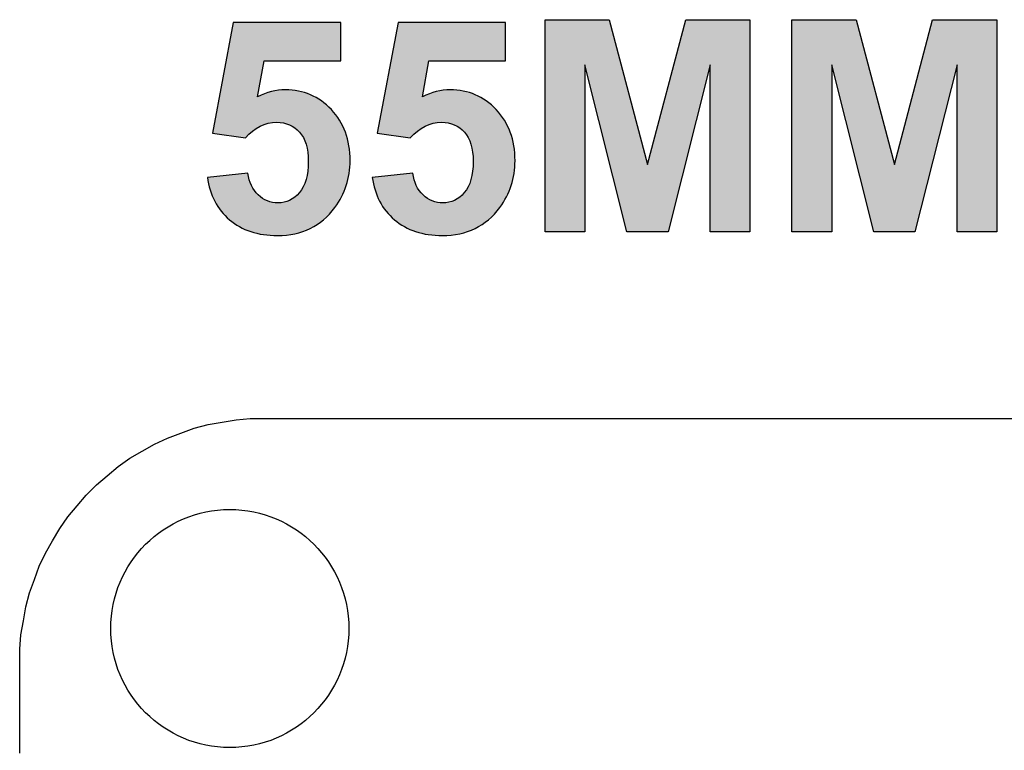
# Model space of a CAD drawing. Extents: x 0 to 55, y 215.9 to 251.6.
# Tile 3 of 9: x 0 to 14.1, y 241.2 to 251.6. Entities that reach past the tile are written whole.
import ezdxf

# ---------------------------------------------------------------- set-up
doc = ezdxf.new("R2010")
doc.units = 0
doc.layers.add('MERGE', color=7, linetype='CONTINUOUS')

# ---------------------------------------------------------------- blocks, each defined once
blk = doc.blocks.new('BLOCK_90')
at = {"layer": 'MERGE', "color": 7}
blk.add_lwpolyline([(0, 241.122), (0, 242.4)], dxfattribs=at)
blk = doc.blocks.new('BLOCK_91')
at = {"layer": 'MERGE', "color": 7}
blk.add_lwpolyline([(0, 242.4), (0, 242.607)], dxfattribs=at)
blk = doc.blocks.new('BLOCK_92')
at = {"layer": 'MERGE', "color": 7}
blk.add_lwpolyline([(0, 242.607), (0.018, 242.811)], dxfattribs=at)
blk = doc.blocks.new('BLOCK_93')
at = {"layer": 'MERGE', "color": 7}
blk.add_lwpolyline([(0.018, 242.811), (0.053, 243.008)], dxfattribs=at)
blk = doc.blocks.new('BLOCK_94')
at = {"layer": 'MERGE', "color": 7}
blk.add_lwpolyline([(0.053, 243.008), (0.088, 243.211)], dxfattribs=at)
blk = doc.blocks.new('BLOCK_95')
at = {"layer": 'MERGE', "color": 7}
blk.add_lwpolyline([(0.088, 243.211), (0.141, 243.408)], dxfattribs=at)
blk = doc.blocks.new('BLOCK_96')
at = {"layer": 'MERGE', "color": 7}
blk.add_lwpolyline([(0.141, 243.408), (0.21, 243.598)], dxfattribs=at)
blk = doc.blocks.new('BLOCK_97')
at = {"layer": 'MERGE', "color": 7}
blk.add_lwpolyline([(0.21, 243.598), (0.28, 243.79)], dxfattribs=at)
blk = doc.blocks.new('BLOCK_98')
at = {"layer": 'MERGE', "color": 7}
blk.add_lwpolyline([(0.28, 243.79), (0.367, 243.975)], dxfattribs=at)
blk = doc.blocks.new('BLOCK_99')
at = {"layer": 'MERGE', "color": 7}
blk.add_lwpolyline([(0.367, 243.975), (0.469, 244.151)], dxfattribs=at)
blk = doc.blocks.new('BLOCK_100')
at = {"layer": 'MERGE', "color": 7}
blk.add_lwpolyline([(0.469, 244.151), (0.571, 244.328)], dxfattribs=at)
blk = doc.blocks.new('BLOCK_101')
at = {"layer": 'MERGE', "color": 7}
blk.add_lwpolyline([(0.571, 244.328), (0.688, 244.495)], dxfattribs=at)
blk = doc.blocks.new('BLOCK_102')
at = {"layer": 'MERGE', "color": 7}
blk.add_lwpolyline([(0.688, 244.495), (0.819, 244.65)], dxfattribs=at)
blk = doc.blocks.new('BLOCK_103')
at = {"layer": 'MERGE', "color": 7}
blk.add_lwpolyline([(0.819, 244.65), (0.95, 244.806)], dxfattribs=at)
blk = doc.blocks.new('BLOCK_104')
at = {"layer": 'MERGE', "color": 7}
blk.add_lwpolyline([(0.95, 244.806), (1.095, 244.95)], dxfattribs=at)
blk = doc.blocks.new('BLOCK_105')
at = {"layer": 'MERGE', "color": 7}
blk.add_lwpolyline([(1.095, 244.95), (1.251, 245.081)], dxfattribs=at)
blk = doc.blocks.new('BLOCK_106')
at = {"layer": 'MERGE', "color": 7}
blk.add_lwpolyline([(1.251, 245.081), (1.406, 245.212)], dxfattribs=at)
blk = doc.blocks.new('BLOCK_107')
at = {"layer": 'MERGE', "color": 7}
blk.add_lwpolyline([(1.406, 245.212), (1.573, 245.33)], dxfattribs=at)
blk = doc.blocks.new('BLOCK_108')
at = {"layer": 'MERGE', "color": 7}
blk.add_lwpolyline([(1.573, 245.33), (1.75, 245.432)], dxfattribs=at)
blk = doc.blocks.new('BLOCK_109')
at = {"layer": 'MERGE', "color": 7}
blk.add_lwpolyline([(1.75, 245.432), (1.925, 245.533)], dxfattribs=at)
blk = doc.blocks.new('BLOCK_110')
at = {"layer": 'MERGE', "color": 7}
blk.add_lwpolyline([(1.925, 245.533), (2.11, 245.62)], dxfattribs=at)
blk = doc.blocks.new('BLOCK_111')
at = {"layer": 'MERGE', "color": 7}
blk.add_lwpolyline([(2.11, 245.62), (2.303, 245.69)], dxfattribs=at)
blk = doc.blocks.new('BLOCK_112')
at = {"layer": 'MERGE', "color": 7}
blk.add_lwpolyline([(2.303, 245.69), (2.492, 245.759)], dxfattribs=at)
blk = doc.blocks.new('BLOCK_113')
at = {"layer": 'MERGE', "color": 7}
blk.add_lwpolyline([(2.492, 245.759), (2.689, 245.812)], dxfattribs=at)
blk = doc.blocks.new('BLOCK_114')
at = {"layer": 'MERGE', "color": 7}
blk.add_lwpolyline([(2.689, 245.812), (2.893, 245.848)], dxfattribs=at)
blk = doc.blocks.new('BLOCK_115')
at = {"layer": 'MERGE', "color": 7}
blk.add_lwpolyline([(2.893, 245.848), (3.09, 245.882)], dxfattribs=at)
blk = doc.blocks.new('BLOCK_116')
at = {"layer": 'MERGE', "color": 7}
blk.add_lwpolyline([(3.09, 245.882), (3.293, 245.9)], dxfattribs=at)
blk = doc.blocks.new('BLOCK_117')
at = {"layer": 'MERGE', "color": 7}
blk.add_lwpolyline([(3.293, 245.9), (3.5, 245.9)], dxfattribs=at)
blk = doc.blocks.new('BLOCK_118')
at = {"layer": 'MERGE', "color": 7}
blk.add_lwpolyline([(3.5, 245.9), (6.166, 245.9)], dxfattribs=at)
blk = doc.blocks.new('BLOCK_119')
at = {"layer": 'MERGE', "color": 7}
blk.add_lwpolyline([(6.166, 245.9), (8.832, 245.9)], dxfattribs=at)
blk = doc.blocks.new('BLOCK_120')
at = {"layer": 'MERGE', "color": 7}
blk.add_lwpolyline([(8.832, 245.9), (11.498, 245.9)], dxfattribs=at)
blk = doc.blocks.new('BLOCK_121')
at = {"layer": 'MERGE', "color": 7}
blk.add_lwpolyline([(11.498, 245.9), (14.165, 245.9)], dxfattribs=at)
blk = doc.blocks.new('BLOCK_180')
at = {"layer": 'MERGE', "color": 7}
blk.add_open_spline([(4.7, 242.9), (4.7, 243.839), (3.939, 244.6), (3, 244.6), (2.061, 244.6), (1.3, 243.839), (1.3, 242.9), (1.3, 241.961), (2.061, 241.2), (3, 241.2), (3.939, 241.2), (4.7, 241.961), (4.7, 242.9), (4.7, 242.9), (4.7, 242.9), (4.7, 242.9)], degree=3, knots=[0, 0, 0, 0, 1, 1, 1, 2, 2, 2, 3, 3, 3, 4, 4, 4, 5, 5, 5, 5], dxfattribs=at)
blk = doc.blocks.new('*U191')
at = {"layer": 'MERGE', "color": 7}
for points in [[(3.048, 249.932), (2.997, 251.278), (3.048, 251.552)], [(3.048, 249.932), (3.048, 251.552), (3.139, 249.919)], [(3.139, 249.919), (3.139, 251.552), (3.222, 249.907)], [(2.997, 249.939), (2.878, 250.648), (2.997, 251.278)], [(2.997, 249.939), (2.997, 251.278), (3.048, 249.932)], [(2.878, 249.956), (2.785, 250.158), (2.878, 250.648)], [(2.878, 249.956), (2.878, 250.648), (2.997, 249.939)], [(3.537, 250.11), (3.489, 250.527), (3.537, 250.545)], [(3.549, 250.114), (3.537, 250.545), (3.549, 250.55)], [(3.594, 250.119), (3.549, 250.55), (3.594, 250.566)], [(3.61, 250.121), (3.594, 250.566), (3.61, 250.569)], [(3.67, 250.128), (3.61, 250.569), (3.67, 250.58)], [(3.681, 250.127), (3.67, 250.58), (3.681, 250.582)], [(3.67, 250.128), (3.67, 250.58), (3.681, 250.127)], [(3.687, 250.126), (3.681, 250.582), (3.687, 250.583)], [(3.681, 250.127), (3.681, 250.582), (3.687, 250.126)], [(3.694, 250.126), (3.687, 250.583), (3.694, 250.585)], [(3.687, 250.126), (3.687, 250.583), (3.694, 250.126)], [(3.766, 250.119), (3.694, 250.585), (3.766, 250.589)], [(3.694, 250.126), (3.694, 250.585), (3.766, 250.119)], [(3.774, 250.116), (3.766, 250.589), (3.774, 250.59)], [(3.766, 250.119), (3.766, 250.589), (3.774, 250.116)], [(3.794, 250.11), (3.774, 250.59), (3.794, 250.591)], [(3.774, 250.116), (3.774, 250.59), (3.794, 250.11)], [(3.794, 250.11), (3.794, 250.591), (3.808, 250.106)], [(3.808, 250.106), (3.808, 250.589), (3.852, 250.093)], [(3.852, 250.093), (3.852, 250.585), (3.855, 250.091)], [(3.855, 250.091), (3.855, 250.585), (3.928, 250.049)], [(3.928, 250.049), (3.928, 250.578), (3.929, 250.049)], [(3.929, 250.049), (3.929, 250.578), (3.929, 250.049)], [(3.929, 250.049), (3.929, 250.578), (3.98, 250.002)], [(3.98, 250.002), (3.98, 250.573), (3.995, 249.989)], [(3.995, 249.989), (3.995, 250.569), (3.996, 249.988)], [(3.996, 249.988), (3.996, 250.568), (4.042, 249.922)], [(4.042, 249.922), (4.042, 250.554), (4.05, 249.911)], [(4.05, 249.911), (4.05, 250.552), (4.051, 249.91)], [(4.051, 249.91), (4.051, 250.552), (4.09, 249.814)], [(4.09, 249.814), (4.09, 250.54), (4.09, 249.814)], [(4.09, 249.814), (4.09, 250.539), (4.113, 249.701)], [(3.406, 250.055), (3.398, 250.494), (3.406, 250.497)], [(3.433, 250.072), (3.406, 250.497), (3.433, 250.507)], [(3.469, 250.085), (3.433, 250.507), (3.469, 250.52)], [(3.481, 250.089), (3.469, 250.52), (3.481, 250.524)], [(3.489, 250.092), (3.481, 250.524), (3.489, 250.527)], [(4.113, 249.701), (4.113, 250.532), (4.113, 249.7)], [(4.113, 249.7), (4.113, 250.532), (4.121, 249.57)], [(2.785, 249.97), (2.751, 249.975), (2.785, 250.158)], [(2.785, 249.97), (2.785, 250.158), (2.878, 249.956)], [(4.121, 248.6), (4.113, 249.431), (4.121, 249.57)], [(4.113, 248.597), (4.09, 249.311), (4.113, 249.43)], [(4.113, 248.597), (4.113, 249.43), (4.113, 249.431)], [(2.719, 249.162), (2.68, 249.342), (2.719, 249.346)], [(2.751, 249.085), (2.719, 249.346), (2.751, 249.35)], [(2.719, 249.162), (2.719, 249.346), (2.751, 249.085)], [(2.785, 249.001), (2.751, 249.35), (2.785, 249.353)], [(2.751, 249.085), (2.751, 249.35), (2.785, 249.001)], [(2.878, 248.859), (2.785, 249.353), (2.878, 249.363)], [(2.785, 249.001), (2.785, 249.353), (2.878, 248.859)], [(2.997, 248.737), (2.878, 249.363), (2.997, 249.375)], [(2.878, 248.859), (2.878, 249.363), (2.997, 248.737)], [(3.048, 248.701), (2.997, 249.375), (3.048, 249.38)], [(2.997, 248.737), (2.997, 249.375), (3.048, 248.701)], [(3.139, 248.638), (3.048, 249.38), (3.139, 249.39)], [(3.048, 248.701), (3.048, 249.38), (3.139, 248.638)], [(3.222, 248.602), (3.139, 249.39), (3.222, 249.398)], [(3.139, 248.638), (3.139, 249.39), (3.222, 248.602)], [(3.259, 248.585), (3.222, 249.398), (3.259, 249.402)], [(3.222, 248.602), (3.222, 249.398), (3.259, 248.585)], [(3.259, 248.585), (3.259, 249.402), (3.278, 248.577)], [(3.278, 248.577), (3.278, 249.309), (3.3, 248.568)], [(4.09, 248.587), (4.051, 249.209), (4.09, 249.309)], [(4.09, 248.587), (4.09, 249.309), (4.09, 249.311)], [(3.3, 248.568), (3.3, 249.249), (3.308, 248.566)], [(3.308, 248.566), (3.308, 249.226), (3.324, 248.562)], [(3.324, 248.562), (3.324, 249.199), (3.351, 248.556)], [(3.351, 248.556), (3.351, 249.154), (3.398, 248.545)], [(4.042, 248.568), (3.996, 249.126), (4.042, 249.196)], [(4.05, 248.571), (4.042, 249.196), (4.05, 249.207)], [(4.051, 248.571), (4.05, 249.207), (4.051, 249.209)], [(3.398, 248.545), (3.398, 249.1), (3.406, 248.543)], [(3.406, 248.543), (3.406, 249.091), (3.433, 248.536)], [(3.433, 248.536), (3.433, 249.069), (3.469, 248.528)], [(3.469, 248.528), (3.469, 249.041), (3.481, 248.525)], [(3.481, 248.525), (3.481, 249.035), (3.489, 248.525)], [(3.489, 248.525), (3.489, 249.031), (3.537, 248.521)], [(3.537, 248.521), (3.537, 249.005), (3.549, 248.521)], [(3.549, 248.521), (3.549, 249.002), (3.594, 248.517)], [(3.808, 248.518), (3.794, 248.992), (3.808, 248.997)], [(3.852, 248.524), (3.808, 248.997), (3.852, 249.012)], [(3.855, 248.525), (3.852, 249.012), (3.855, 249.013)], [(3.928, 248.536), (3.855, 249.013), (3.928, 249.059)], [(3.929, 248.536), (3.928, 249.059), (3.929, 249.06)], [(3.98, 248.551), (3.929, 249.06), (3.98, 249.11)], [(3.929, 248.536), (3.929, 249.06), (3.929, 249.06)], [(3.995, 248.555), (3.98, 249.11), (3.995, 249.124)], [(3.996, 248.555), (3.995, 249.124), (3.996, 249.126)], [(3.594, 248.517), (3.594, 248.988), (3.61, 248.516)], [(3.61, 248.516), (3.61, 248.984), (3.67, 248.512)], [(3.67, 248.512), (3.67, 248.978), (3.681, 248.511)], [(3.694, 248.512), (3.687, 248.976), (3.694, 248.977)], [(3.766, 248.515), (3.694, 248.977), (3.766, 248.985)], [(3.774, 248.516), (3.766, 248.985), (3.774, 248.986)], [(3.794, 248.517), (3.774, 248.986), (3.794, 248.992)]]:
    blk.add_solid(points, dxfattribs=at)
at = {"layer": 'MERGE', "color": 7, "extrusion": (0, 0, -1)}
for points in [[(-3.139, 249.919), (-3.048, 251.552), (-3.139, 251.552)], [(-3.222, 249.907), (-3.139, 251.552), (-3.222, 251.552)], [(-3.222, 249.907), (-3.222, 251.552), (-3.259, 249.942)], [(-3.259, 249.942), (-3.222, 251.552), (-3.259, 251.552)], [(-3.259, 249.942), (-3.259, 251.552), (-3.278, 249.959)], [(-3.278, 249.959), (-3.259, 251.552), (-3.278, 251.552)], [(-3.278, 249.959), (-3.278, 251.552), (-3.3, 249.98)], [(-3.3, 249.98), (-3.278, 251.552), (-3.3, 251.552)], [(-3.3, 249.98), (-3.3, 251.552), (-3.308, 249.988)], [(-3.308, 249.988), (-3.3, 251.552), (-3.308, 251.552)], [(-3.308, 249.988), (-3.308, 251.552), (-3.324, 250.003)], [(-3.324, 250.003), (-3.308, 251.552), (-3.324, 251.552)], [(-3.324, 250.003), (-3.324, 251.552), (-3.351, 250.02)], [(-3.351, 250.02), (-3.324, 251.552), (-3.351, 251.552)], [(-3.351, 250.02), (-3.351, 251.552), (-3.398, 250.05)], [(-3.398, 250.05), (-3.351, 251.552), (-3.398, 251.552)], [(-3.398, 250.494), (-3.398, 251.552), (-3.406, 250.54)], [(-3.406, 250.54), (-3.398, 251.552), (-3.406, 251.552)], [(-3.406, 250.54), (-3.406, 251.552), (-3.433, 250.695)], [(-3.433, 250.695), (-3.406, 251.552), (-3.433, 251.552)], [(-3.433, 250.695), (-3.433, 251.552), (-3.469, 250.899)], [(-3.469, 250.899), (-3.433, 251.552), (-3.469, 251.552)], [(-3.469, 250.899), (-3.469, 251.552), (-3.481, 250.964)], [(-3.481, 250.964), (-3.469, 251.552), (-3.481, 251.552)], [(-3.481, 250.964), (-3.481, 251.552), (-3.489, 251.008)], [(-3.489, 251.008), (-3.481, 251.552), (-3.489, 251.552)], [(-3.489, 251.008), (-3.489, 251.552), (-3.537, 251.008)], [(-3.537, 251.008), (-3.489, 251.552), (-3.537, 251.552)], [(-3.537, 251.008), (-3.537, 251.552), (-3.549, 251.008)], [(-3.549, 251.008), (-3.537, 251.552), (-3.549, 251.552)], [(-3.549, 251.008), (-3.549, 251.552), (-3.594, 251.008)], [(-3.594, 251.008), (-3.549, 251.552), (-3.594, 251.552)], [(-3.594, 251.008), (-3.594, 251.552), (-3.61, 251.008)], [(-3.61, 251.008), (-3.594, 251.552), (-3.61, 251.552)], [(-3.61, 251.008), (-3.61, 251.552), (-3.67, 251.008)], [(-3.67, 251.008), (-3.61, 251.552), (-3.67, 251.552)], [(-3.67, 251.008), (-3.67, 251.552), (-3.681, 251.008)], [(-3.681, 251.008), (-3.67, 251.552), (-3.681, 251.552)], [(-3.681, 251.008), (-3.681, 251.552), (-3.687, 251.008)], [(-3.687, 251.008), (-3.681, 251.552), (-3.687, 251.552)], [(-3.687, 251.008), (-3.687, 251.552), (-3.694, 251.008)], [(-3.694, 251.008), (-3.687, 251.552), (-3.694, 251.552)], [(-3.694, 251.008), (-3.694, 251.552), (-3.766, 251.008)], [(-3.766, 251.008), (-3.694, 251.552), (-3.766, 251.552)], [(-3.766, 251.008), (-3.766, 251.552), (-3.774, 251.008)], [(-3.774, 251.008), (-3.766, 251.552), (-3.774, 251.552)], [(-3.774, 251.008), (-3.774, 251.552), (-3.794, 251.008)], [(-3.794, 251.008), (-3.774, 251.552), (-3.794, 251.552)], [(-3.794, 251.008), (-3.794, 251.552), (-3.808, 251.008)], [(-3.808, 251.008), (-3.794, 251.552), (-3.808, 251.552)], [(-3.808, 251.008), (-3.808, 251.552), (-3.852, 251.008)], [(-3.852, 251.008), (-3.808, 251.552), (-3.852, 251.552)], [(-3.852, 251.008), (-3.852, 251.552), (-3.855, 251.008)], [(-3.855, 251.008), (-3.852, 251.552), (-3.855, 251.552)], [(-3.855, 251.008), (-3.855, 251.552), (-3.928, 251.008)], [(-3.928, 251.008), (-3.855, 251.552), (-3.928, 251.552)], [(-3.928, 251.008), (-3.928, 251.552), (-3.929, 251.008)], [(-3.929, 251.008), (-3.928, 251.552), (-3.929, 251.552)], [(-3.929, 251.008), (-3.929, 251.552), (-3.929, 251.008)], [(-3.929, 251.008), (-3.929, 251.552), (-3.929, 251.552)], [(-3.929, 251.008), (-3.929, 251.552), (-3.98, 251.008)], [(-3.98, 251.008), (-3.929, 251.552), (-3.98, 251.552)], [(-3.98, 251.008), (-3.98, 251.552), (-3.995, 251.008)], [(-3.995, 251.008), (-3.98, 251.552), (-3.995, 251.552)], [(-3.995, 251.008), (-3.995, 251.552), (-3.996, 251.008)], [(-3.996, 251.008), (-3.995, 251.552), (-3.996, 251.552)], [(-3.996, 251.008), (-3.996, 251.552), (-4.042, 251.008)], [(-4.042, 251.008), (-3.996, 251.552), (-4.042, 251.552)], [(-4.042, 251.008), (-4.042, 251.552), (-4.05, 251.008)], [(-4.05, 251.008), (-4.042, 251.552), (-4.05, 251.552)], [(-4.05, 251.008), (-4.05, 251.552), (-4.051, 251.008)], [(-4.051, 251.008), (-4.05, 251.552), (-4.051, 251.552)], [(-4.051, 251.008), (-4.051, 251.552), (-4.09, 251.008)], [(-4.09, 251.008), (-4.051, 251.552), (-4.09, 251.552)], [(-4.09, 251.008), (-4.09, 251.552), (-4.09, 251.008)], [(-4.09, 251.008), (-4.09, 251.552), (-4.09, 251.552)], [(-4.09, 251.008), (-4.09, 251.552), (-4.113, 251.008)], [(-4.113, 251.008), (-4.09, 251.552), (-4.113, 251.552)], [(-4.113, 251.008), (-4.113, 251.552), (-4.113, 251.008)], [(-4.113, 251.008), (-4.113, 251.552), (-4.113, 251.552)], [(-4.113, 251.008), (-4.113, 251.552), (-4.121, 251.008)], [(-4.121, 251.008), (-4.113, 251.552), (-4.121, 251.552)], [(-4.121, 251.008), (-4.121, 251.552), (-4.148, 251.008)], [(-4.148, 251.008), (-4.121, 251.552), (-4.148, 251.552)], [(-4.148, 251.008), (-4.148, 251.552), (-4.152, 251.008)], [(-4.152, 251.008), (-4.148, 251.552), (-4.152, 251.552)], [(-4.152, 251.008), (-4.152, 251.552), (-4.247, 251.008)], [(-4.247, 251.008), (-4.152, 251.552), (-4.247, 251.552)], [(-4.247, 251.008), (-4.247, 251.552), (-4.308, 251.008)], [(-4.308, 251.008), (-4.247, 251.552), (-4.308, 251.552)], [(-4.308, 251.008), (-4.308, 251.552), (-4.339, 251.008)], [(-4.339, 251.008), (-4.308, 251.552), (-4.339, 251.552)], [(-4.339, 251.008), (-4.339, 251.552), (-4.424, 251.008)], [(-4.424, 251.008), (-4.339, 251.552), (-4.424, 251.552)], [(-4.424, 251.008), (-4.424, 251.552), (-4.45, 251.008)], [(-4.45, 251.008), (-4.424, 251.552), (-4.45, 251.552)], [(-4.45, 251.008), (-4.45, 251.552), (-4.501, 251.008)], [(-4.501, 251.008), (-4.45, 251.552), (-4.501, 251.552)], [(-4.501, 251.008), (-4.501, 251.552), (-4.567, 251.008)], [(-4.567, 251.008), (-4.501, 251.552), (-4.567, 251.552)], [(-4.567, 251.008), (-4.567, 251.552), (-4.584, 251.008)], [(-4.584, 251.008), (-4.567, 251.552), (-4.584, 251.552)], [(-3.537, 250.11), (-3.537, 250.545), (-3.549, 250.114)], [(-3.549, 250.114), (-3.549, 250.55), (-3.594, 250.119)], [(-3.594, 250.119), (-3.594, 250.566), (-3.61, 250.121)], [(-3.61, 250.121), (-3.61, 250.569), (-3.67, 250.128)], [(-3.808, 250.106), (-3.794, 250.591), (-3.808, 250.589)], [(-3.852, 250.093), (-3.808, 250.589), (-3.852, 250.585)], [(-3.855, 250.091), (-3.852, 250.585), (-3.855, 250.585)], [(-3.928, 250.049), (-3.855, 250.585), (-3.928, 250.578)], [(-3.929, 250.049), (-3.928, 250.578), (-3.929, 250.578)], [(-3.929, 250.049), (-3.929, 250.578), (-3.929, 250.578)], [(-3.98, 250.002), (-3.929, 250.578), (-3.98, 250.573)], [(-3.995, 249.989), (-3.98, 250.573), (-3.995, 250.569)], [(-3.996, 249.988), (-3.995, 250.569), (-3.996, 250.568)], [(-4.042, 249.922), (-3.996, 250.568), (-4.042, 250.554)], [(-4.05, 249.911), (-4.042, 250.554), (-4.05, 250.552)], [(-4.051, 249.91), (-4.05, 250.552), (-4.051, 250.552)], [(-4.09, 249.814), (-4.051, 250.552), (-4.09, 250.54)], [(-4.09, 249.814), (-4.09, 250.54), (-4.09, 250.539)], [(-4.113, 249.701), (-4.09, 250.539), (-4.113, 250.532)], [(-3.398, 250.05), (-3.398, 250.494), (-3.406, 250.055)], [(-3.406, 250.055), (-3.406, 250.497), (-3.433, 250.072)], [(-3.433, 250.072), (-3.433, 250.507), (-3.469, 250.085)], [(-3.469, 250.085), (-3.469, 250.52), (-3.481, 250.089)], [(-3.481, 250.089), (-3.481, 250.524), (-3.489, 250.092)], [(-3.489, 250.092), (-3.489, 250.527), (-3.537, 250.11)], [(-4.113, 249.7), (-4.113, 250.532), (-4.113, 250.532)], [(-4.121, 249.57), (-4.113, 250.532), (-4.121, 250.53)], [(-4.121, 248.6), (-4.121, 250.53), (-4.148, 248.612)], [(-4.148, 248.612), (-4.121, 250.53), (-4.148, 250.521)], [(-4.148, 248.612), (-4.148, 250.521), (-4.152, 248.613)], [(-4.152, 248.613), (-4.148, 250.521), (-4.152, 250.52)], [(-4.152, 248.613), (-4.152, 250.52), (-4.247, 248.668)], [(-4.247, 248.668), (-4.152, 250.52), (-4.247, 250.467)], [(-4.247, 248.668), (-4.247, 250.467), (-4.308, 248.713)], [(-4.308, 248.713), (-4.247, 250.467), (-4.308, 250.433)], [(-4.308, 248.713), (-4.308, 250.433), (-4.339, 248.737)], [(-4.339, 248.737), (-4.308, 250.433), (-4.339, 250.405)], [(-4.339, 248.737), (-4.339, 250.405), (-4.424, 248.818)], [(-4.424, 248.818), (-4.339, 250.405), (-4.424, 250.332)], [(-4.424, 248.818), (-4.424, 250.332), (-4.45, 248.85)], [(-4.45, 248.85), (-4.424, 250.332), (-4.45, 250.31)], [(-4.45, 248.85), (-4.45, 250.31), (-4.501, 248.912)], [(-4.501, 248.912), (-4.45, 250.31), (-4.501, 250.243)], [(-4.501, 248.912), (-4.501, 250.243), (-4.567, 249.018)], [(-4.567, 249.018), (-4.501, 250.243), (-4.567, 250.159)], [(-4.567, 249.018), (-4.567, 250.159), (-4.584, 249.044)], [(-4.584, 249.044), (-4.567, 250.159), (-4.584, 250.124)], [(-4.584, 249.044), (-4.584, 250.124), (-4.596, 249.064)], [(-4.596, 249.064), (-4.584, 250.124), (-4.596, 250.099)], [(-4.596, 249.064), (-4.596, 250.099), (-4.651, 249.195)], [(-4.651, 249.195), (-4.596, 250.099), (-4.651, 249.987)], [(-4.651, 249.195), (-4.651, 249.987), (-4.664, 249.226)], [(-4.664, 249.226), (-4.651, 249.987), (-4.664, 249.937)], [(-4.664, 249.226), (-4.664, 249.937), (-4.702, 249.384)], [(-4.702, 249.384), (-4.664, 249.937), (-4.702, 249.794)], [(-4.702, 249.384), (-4.702, 249.794), (-4.705, 249.398)], [(-4.705, 249.398), (-4.702, 249.794), (-4.705, 249.753)], [(-4.705, 249.398), (-4.705, 249.753), (-4.718, 249.58)], [(-4.113, 248.597), (-4.113, 249.431), (-4.121, 248.6)], [(-4.113, 248.597), (-4.113, 249.43), (-4.113, 248.597)], [(-3.278, 248.577), (-3.259, 249.402), (-3.278, 249.309)], [(-3.3, 248.568), (-3.278, 249.309), (-3.3, 249.249)], [(-4.09, 248.587), (-4.09, 249.311), (-4.113, 248.597)], [(-4.09, 248.587), (-4.09, 249.309), (-4.09, 248.587)], [(-3.308, 248.566), (-3.3, 249.249), (-3.308, 249.226)], [(-3.324, 248.562), (-3.308, 249.226), (-3.324, 249.199)], [(-3.351, 248.556), (-3.324, 249.199), (-3.351, 249.154)], [(-3.398, 248.545), (-3.351, 249.154), (-3.398, 249.1)], [(-4.042, 248.568), (-4.042, 249.196), (-4.05, 248.571)], [(-4.05, 248.571), (-4.05, 249.207), (-4.051, 248.571)], [(-4.051, 248.571), (-4.051, 249.209), (-4.09, 248.587)], [(-3.406, 248.543), (-3.398, 249.1), (-3.406, 249.091)], [(-3.433, 248.536), (-3.406, 249.091), (-3.433, 249.069)], [(-3.469, 248.528), (-3.433, 249.069), (-3.469, 249.041)], [(-3.481, 248.525), (-3.469, 249.041), (-3.481, 249.035)], [(-3.489, 248.525), (-3.481, 249.035), (-3.489, 249.031)], [(-3.537, 248.521), (-3.489, 249.031), (-3.537, 249.005)], [(-3.549, 248.521), (-3.537, 249.005), (-3.549, 249.002)], [(-3.594, 248.517), (-3.549, 249.002), (-3.594, 248.988)], [(-3.808, 248.518), (-3.808, 248.997), (-3.852, 248.524)], [(-3.852, 248.524), (-3.852, 249.012), (-3.855, 248.525)], [(-3.855, 248.525), (-3.855, 249.013), (-3.928, 248.536)], [(-3.928, 248.536), (-3.928, 249.059), (-3.929, 248.536)], [(-3.929, 248.536), (-3.929, 249.06), (-3.929, 248.536)], [(-3.929, 248.536), (-3.929, 249.06), (-3.98, 248.551)], [(-3.98, 248.551), (-3.98, 249.11), (-3.995, 248.555)], [(-3.995, 248.555), (-3.995, 249.124), (-3.996, 248.555)], [(-3.996, 248.555), (-3.996, 249.126), (-4.042, 248.568)], [(-3.61, 248.516), (-3.594, 248.988), (-3.61, 248.984)], [(-3.67, 248.512), (-3.61, 248.984), (-3.67, 248.978)], [(-3.681, 248.511), (-3.67, 248.978), (-3.681, 248.977)], [(-3.681, 248.511), (-3.681, 248.977), (-3.687, 248.512)], [(-3.687, 248.512), (-3.681, 248.977), (-3.687, 248.976)], [(-3.687, 248.512), (-3.687, 248.976), (-3.694, 248.512)], [(-3.694, 248.512), (-3.694, 248.977), (-3.766, 248.515)], [(-3.766, 248.515), (-3.766, 248.985), (-3.774, 248.516)], [(-3.774, 248.516), (-3.774, 248.986), (-3.794, 248.517)], [(-3.794, 248.517), (-3.794, 248.992), (-3.808, 248.518)]]:
    blk.add_solid(points, dxfattribs=at)
blk = doc.blocks.new('*U192')
at = {"layer": 'MERGE', "color": 7}
for points in [[(5.403, 249.932), (5.351, 251.278), (5.403, 251.552)], [(5.403, 249.932), (5.403, 251.552), (5.493, 249.919)], [(5.493, 249.919), (5.493, 251.552), (5.576, 249.907)], [(5.351, 249.939), (5.232, 250.648), (5.351, 251.278)], [(5.351, 249.939), (5.351, 251.278), (5.403, 249.932)], [(5.232, 249.956), (5.14, 250.158), (5.232, 250.648)], [(5.232, 249.956), (5.232, 250.648), (5.351, 249.939)], [(5.891, 250.11), (5.843, 250.527), (5.891, 250.545)], [(5.903, 250.114), (5.891, 250.545), (5.903, 250.55)], [(5.948, 250.119), (5.903, 250.55), (5.948, 250.566)], [(5.964, 250.121), (5.948, 250.566), (5.964, 250.569)], [(6.025, 250.128), (5.964, 250.569), (6.025, 250.58)], [(6.035, 250.127), (6.025, 250.58), (6.035, 250.582)], [(6.025, 250.128), (6.025, 250.58), (6.035, 250.127)], [(6.041, 250.126), (6.035, 250.582), (6.041, 250.583)], [(6.035, 250.127), (6.035, 250.582), (6.041, 250.126)], [(6.048, 250.126), (6.041, 250.583), (6.048, 250.585)], [(6.041, 250.126), (6.041, 250.583), (6.048, 250.126)], [(6.12, 250.119), (6.048, 250.585), (6.12, 250.589)], [(6.048, 250.126), (6.048, 250.585), (6.12, 250.119)], [(6.129, 250.116), (6.12, 250.589), (6.129, 250.59)], [(6.12, 250.119), (6.12, 250.589), (6.129, 250.116)], [(6.149, 250.11), (6.129, 250.59), (6.149, 250.591)], [(6.129, 250.116), (6.129, 250.59), (6.149, 250.11)], [(6.149, 250.11), (6.149, 250.591), (6.163, 250.106)], [(6.163, 250.106), (6.163, 250.589), (6.206, 250.093)], [(6.206, 250.093), (6.206, 250.585), (6.209, 250.091)], [(6.209, 250.091), (6.209, 250.585), (6.283, 250.049)], [(6.283, 250.049), (6.283, 250.578), (6.283, 250.049)], [(6.283, 250.049), (6.283, 250.578), (6.283, 250.049)], [(6.283, 250.049), (6.283, 250.578), (6.335, 250.002)], [(6.335, 250.002), (6.335, 250.573), (6.349, 249.989)], [(6.349, 249.989), (6.349, 250.569), (6.35, 249.988)], [(6.35, 249.988), (6.35, 250.568), (6.397, 249.922)], [(6.397, 249.922), (6.397, 250.554), (6.404, 249.911)], [(6.404, 249.911), (6.404, 250.552), (6.405, 249.91)], [(6.405, 249.91), (6.405, 250.552), (6.444, 249.814)], [(6.444, 249.814), (6.444, 250.54), (6.444, 249.814)], [(6.444, 249.814), (6.444, 250.539), (6.468, 249.701)], [(5.76, 250.055), (5.752, 250.494), (5.76, 250.497)], [(5.788, 250.072), (5.76, 250.497), (5.788, 250.507)], [(5.824, 250.085), (5.788, 250.507), (5.824, 250.52)], [(5.835, 250.089), (5.824, 250.52), (5.835, 250.524)], [(5.843, 250.092), (5.835, 250.524), (5.843, 250.527)], [(6.468, 249.701), (6.468, 250.532), (6.468, 249.7)], [(6.468, 249.7), (6.468, 250.532), (6.475, 249.57)], [(5.14, 249.97), (5.105, 249.975), (5.14, 250.158)], [(5.14, 249.97), (5.14, 250.158), (5.232, 249.956)], [(6.475, 248.6), (6.468, 249.431), (6.475, 249.57)], [(6.468, 248.597), (6.444, 249.311), (6.468, 249.43)], [(6.468, 248.597), (6.468, 249.43), (6.468, 249.431)], [(5.074, 249.162), (5.035, 249.342), (5.074, 249.346)], [(5.105, 249.085), (5.074, 249.346), (5.105, 249.35)], [(5.074, 249.162), (5.074, 249.346), (5.105, 249.085)], [(5.14, 249.001), (5.105, 249.35), (5.14, 249.353)], [(5.105, 249.085), (5.105, 249.35), (5.14, 249.001)], [(5.232, 248.859), (5.14, 249.353), (5.232, 249.363)], [(5.14, 249.001), (5.14, 249.353), (5.232, 248.859)], [(5.351, 248.737), (5.232, 249.363), (5.351, 249.375)], [(5.232, 248.859), (5.232, 249.363), (5.351, 248.737)], [(5.403, 248.701), (5.351, 249.375), (5.403, 249.38)], [(5.351, 248.737), (5.351, 249.375), (5.403, 248.701)], [(5.493, 248.638), (5.403, 249.38), (5.493, 249.39)], [(5.403, 248.701), (5.403, 249.38), (5.493, 248.638)], [(5.576, 248.602), (5.493, 249.39), (5.576, 249.398)], [(5.493, 248.638), (5.493, 249.39), (5.576, 248.602)], [(5.613, 248.585), (5.576, 249.398), (5.613, 249.402)], [(5.576, 248.602), (5.576, 249.398), (5.613, 248.585)], [(5.613, 248.585), (5.613, 249.402), (5.632, 248.577)], [(5.632, 248.577), (5.632, 249.309), (5.654, 248.568)], [(6.444, 248.587), (6.405, 249.209), (6.444, 249.309)], [(6.444, 248.587), (6.444, 249.309), (6.444, 249.311)], [(5.654, 248.568), (5.654, 249.249), (5.663, 248.566)], [(5.663, 248.566), (5.663, 249.226), (5.679, 248.562)], [(5.679, 248.562), (5.679, 249.199), (5.705, 248.556)], [(5.705, 248.556), (5.705, 249.154), (5.752, 248.545)], [(6.397, 248.568), (6.35, 249.126), (6.397, 249.196)], [(6.404, 248.571), (6.397, 249.196), (6.404, 249.207)], [(6.405, 248.571), (6.404, 249.207), (6.405, 249.209)], [(5.752, 248.545), (5.752, 249.1), (5.76, 248.543)], [(5.76, 248.543), (5.76, 249.091), (5.788, 248.536)], [(5.788, 248.536), (5.788, 249.069), (5.824, 248.528)], [(5.824, 248.528), (5.824, 249.041), (5.835, 248.525)], [(5.835, 248.525), (5.835, 249.035), (5.843, 248.525)], [(5.843, 248.525), (5.843, 249.031), (5.891, 248.521)], [(5.891, 248.521), (5.891, 249.005), (5.903, 248.521)], [(5.903, 248.521), (5.903, 249.002), (5.948, 248.517)], [(6.163, 248.518), (6.149, 248.992), (6.163, 248.997)], [(6.206, 248.524), (6.163, 248.997), (6.206, 249.012)], [(6.209, 248.525), (6.206, 249.012), (6.209, 249.013)], [(6.283, 248.536), (6.209, 249.013), (6.283, 249.059)], [(6.335, 248.551), (6.283, 249.06), (6.335, 249.11)], [(6.283, 248.536), (6.283, 249.059), (6.283, 249.06)], [(6.283, 248.536), (6.283, 249.06), (6.283, 249.06)], [(6.349, 248.555), (6.335, 249.11), (6.349, 249.124)], [(6.35, 248.555), (6.349, 249.124), (6.35, 249.126)], [(5.948, 248.517), (5.948, 248.988), (5.964, 248.516)], [(5.964, 248.516), (5.964, 248.984), (6.025, 248.512)], [(6.025, 248.512), (6.025, 248.978), (6.035, 248.511)], [(6.048, 248.512), (6.041, 248.976), (6.048, 248.977)], [(6.12, 248.515), (6.048, 248.977), (6.12, 248.985)], [(6.129, 248.516), (6.12, 248.985), (6.129, 248.986)], [(6.149, 248.517), (6.129, 248.986), (6.149, 248.992)]]:
    blk.add_solid(points, dxfattribs=at)
at = {"layer": 'MERGE', "color": 7, "extrusion": (0, 0, -1)}
for points in [[(-5.493, 249.919), (-5.403, 251.552), (-5.493, 251.552)], [(-5.576, 249.907), (-5.493, 251.552), (-5.576, 251.552)], [(-5.576, 249.907), (-5.576, 251.552), (-5.613, 249.942)], [(-5.613, 249.942), (-5.576, 251.552), (-5.613, 251.552)], [(-5.613, 249.942), (-5.613, 251.552), (-5.632, 249.959)], [(-5.632, 249.959), (-5.613, 251.552), (-5.632, 251.552)], [(-5.632, 249.959), (-5.632, 251.552), (-5.654, 249.98)], [(-5.654, 249.98), (-5.632, 251.552), (-5.654, 251.552)], [(-5.654, 249.98), (-5.654, 251.552), (-5.663, 249.988)], [(-5.663, 249.988), (-5.654, 251.552), (-5.663, 251.552)], [(-5.663, 249.988), (-5.663, 251.552), (-5.679, 250.003)], [(-5.679, 250.003), (-5.663, 251.552), (-5.679, 251.552)], [(-5.679, 250.003), (-5.679, 251.552), (-5.705, 250.02)], [(-5.705, 250.02), (-5.679, 251.552), (-5.705, 251.552)], [(-5.705, 250.02), (-5.705, 251.552), (-5.752, 250.05)], [(-5.752, 250.05), (-5.705, 251.552), (-5.752, 251.552)], [(-5.752, 250.494), (-5.752, 251.552), (-5.76, 250.54)], [(-5.76, 250.54), (-5.752, 251.552), (-5.76, 251.552)], [(-5.76, 250.54), (-5.76, 251.552), (-5.788, 250.695)], [(-5.788, 250.695), (-5.76, 251.552), (-5.788, 251.552)], [(-5.788, 250.695), (-5.788, 251.552), (-5.824, 250.899)], [(-5.824, 250.899), (-5.788, 251.552), (-5.824, 251.552)], [(-5.824, 250.899), (-5.824, 251.552), (-5.835, 250.964)], [(-5.835, 250.964), (-5.824, 251.552), (-5.835, 251.552)], [(-5.835, 250.964), (-5.835, 251.552), (-5.843, 251.008)], [(-5.843, 251.008), (-5.835, 251.552), (-5.843, 251.552)], [(-5.843, 251.008), (-5.843, 251.552), (-5.891, 251.008)], [(-5.891, 251.008), (-5.843, 251.552), (-5.891, 251.552)], [(-5.891, 251.008), (-5.891, 251.552), (-5.903, 251.008)], [(-5.903, 251.008), (-5.891, 251.552), (-5.903, 251.552)], [(-5.903, 251.008), (-5.903, 251.552), (-5.948, 251.008)], [(-5.948, 251.008), (-5.903, 251.552), (-5.948, 251.552)], [(-5.948, 251.008), (-5.948, 251.552), (-5.964, 251.008)], [(-5.964, 251.008), (-5.948, 251.552), (-5.964, 251.552)], [(-5.964, 251.008), (-5.964, 251.552), (-6.025, 251.008)], [(-6.025, 251.008), (-5.964, 251.552), (-6.025, 251.552)], [(-6.025, 251.008), (-6.025, 251.552), (-6.035, 251.008)], [(-6.035, 251.008), (-6.025, 251.552), (-6.035, 251.552)], [(-6.035, 251.008), (-6.035, 251.552), (-6.041, 251.008)], [(-6.041, 251.008), (-6.035, 251.552), (-6.041, 251.552)], [(-6.041, 251.008), (-6.041, 251.552), (-6.048, 251.008)], [(-6.048, 251.008), (-6.041, 251.552), (-6.048, 251.552)], [(-6.048, 251.008), (-6.048, 251.552), (-6.12, 251.008)], [(-6.12, 251.008), (-6.048, 251.552), (-6.12, 251.552)], [(-6.12, 251.008), (-6.12, 251.552), (-6.129, 251.008)], [(-6.129, 251.008), (-6.12, 251.552), (-6.129, 251.552)], [(-6.129, 251.008), (-6.129, 251.552), (-6.149, 251.008)], [(-6.149, 251.008), (-6.129, 251.552), (-6.149, 251.552)], [(-6.149, 251.008), (-6.149, 251.552), (-6.163, 251.008)], [(-6.163, 251.008), (-6.149, 251.552), (-6.163, 251.552)], [(-6.163, 251.008), (-6.163, 251.552), (-6.206, 251.008)], [(-6.206, 251.008), (-6.163, 251.552), (-6.206, 251.552)], [(-6.206, 251.008), (-6.206, 251.552), (-6.209, 251.008)], [(-6.209, 251.008), (-6.206, 251.552), (-6.209, 251.552)], [(-6.209, 251.008), (-6.209, 251.552), (-6.283, 251.008)], [(-6.283, 251.008), (-6.209, 251.552), (-6.283, 251.552)], [(-6.283, 251.008), (-6.283, 251.552), (-6.283, 251.008)], [(-6.283, 251.008), (-6.283, 251.552), (-6.283, 251.552)], [(-6.283, 251.008), (-6.283, 251.552), (-6.283, 251.008)], [(-6.283, 251.008), (-6.283, 251.552), (-6.283, 251.552)], [(-6.283, 251.008), (-6.283, 251.552), (-6.335, 251.008)], [(-6.335, 251.008), (-6.283, 251.552), (-6.335, 251.552)], [(-6.335, 251.008), (-6.335, 251.552), (-6.349, 251.008)], [(-6.349, 251.008), (-6.335, 251.552), (-6.349, 251.552)], [(-6.349, 251.008), (-6.349, 251.552), (-6.35, 251.008)], [(-6.35, 251.008), (-6.349, 251.552), (-6.35, 251.552)], [(-6.35, 251.008), (-6.35, 251.552), (-6.397, 251.008)], [(-6.397, 251.008), (-6.35, 251.552), (-6.397, 251.552)], [(-6.397, 251.008), (-6.397, 251.552), (-6.404, 251.008)], [(-6.404, 251.008), (-6.397, 251.552), (-6.404, 251.552)], [(-6.404, 251.008), (-6.404, 251.552), (-6.405, 251.008)], [(-6.405, 251.008), (-6.404, 251.552), (-6.405, 251.552)], [(-6.405, 251.008), (-6.405, 251.552), (-6.444, 251.008)], [(-6.444, 251.008), (-6.405, 251.552), (-6.444, 251.552)], [(-6.444, 251.008), (-6.444, 251.552), (-6.444, 251.008)], [(-6.444, 251.008), (-6.444, 251.552), (-6.444, 251.552)], [(-6.444, 251.008), (-6.444, 251.552), (-6.468, 251.008)], [(-6.468, 251.008), (-6.444, 251.552), (-6.468, 251.552)], [(-6.468, 251.008), (-6.468, 251.552), (-6.468, 251.008)], [(-6.468, 251.008), (-6.468, 251.552), (-6.468, 251.552)], [(-6.468, 251.008), (-6.468, 251.552), (-6.475, 251.008)], [(-6.475, 251.008), (-6.468, 251.552), (-6.475, 251.552)], [(-6.475, 251.008), (-6.475, 251.552), (-6.503, 251.008)], [(-6.503, 251.008), (-6.475, 251.552), (-6.503, 251.552)], [(-6.503, 251.008), (-6.503, 251.552), (-6.506, 251.008)], [(-6.506, 251.008), (-6.503, 251.552), (-6.506, 251.552)], [(-6.506, 251.008), (-6.506, 251.552), (-6.602, 251.008)], [(-6.602, 251.008), (-6.506, 251.552), (-6.602, 251.552)], [(-6.602, 251.008), (-6.602, 251.552), (-6.662, 251.008)], [(-6.662, 251.008), (-6.602, 251.552), (-6.662, 251.552)], [(-6.662, 251.008), (-6.662, 251.552), (-6.694, 251.008)], [(-6.694, 251.008), (-6.662, 251.552), (-6.694, 251.552)], [(-6.694, 251.008), (-6.694, 251.552), (-6.778, 251.008)], [(-6.778, 251.008), (-6.694, 251.552), (-6.778, 251.552)], [(-6.778, 251.008), (-6.778, 251.552), (-6.804, 251.008)], [(-6.804, 251.008), (-6.778, 251.552), (-6.804, 251.552)], [(-6.804, 251.008), (-6.804, 251.552), (-6.856, 251.008)], [(-6.856, 251.008), (-6.804, 251.552), (-6.856, 251.552)], [(-6.856, 251.008), (-6.856, 251.552), (-6.922, 251.008)], [(-6.922, 251.008), (-6.856, 251.552), (-6.922, 251.552)], [(-6.922, 251.008), (-6.922, 251.552), (-6.938, 251.008)], [(-6.938, 251.008), (-6.922, 251.552), (-6.938, 251.552)], [(-5.891, 250.11), (-5.891, 250.545), (-5.903, 250.114)], [(-5.903, 250.114), (-5.903, 250.55), (-5.948, 250.119)], [(-5.948, 250.119), (-5.948, 250.566), (-5.964, 250.121)], [(-5.964, 250.121), (-5.964, 250.569), (-6.025, 250.128)], [(-6.163, 250.106), (-6.149, 250.591), (-6.163, 250.589)], [(-6.206, 250.093), (-6.163, 250.589), (-6.206, 250.585)], [(-6.209, 250.091), (-6.206, 250.585), (-6.209, 250.585)], [(-6.283, 250.049), (-6.209, 250.585), (-6.283, 250.578)], [(-6.283, 250.049), (-6.283, 250.578), (-6.283, 250.578)], [(-6.283, 250.049), (-6.283, 250.578), (-6.283, 250.578)], [(-6.335, 250.002), (-6.283, 250.578), (-6.335, 250.573)], [(-6.349, 249.989), (-6.335, 250.573), (-6.349, 250.569)], [(-6.35, 249.988), (-6.349, 250.569), (-6.35, 250.568)], [(-6.397, 249.922), (-6.35, 250.568), (-6.397, 250.554)], [(-6.404, 249.911), (-6.397, 250.554), (-6.404, 250.552)], [(-6.405, 249.91), (-6.404, 250.552), (-6.405, 250.552)], [(-6.444, 249.814), (-6.405, 250.552), (-6.444, 250.54)], [(-6.444, 249.814), (-6.444, 250.54), (-6.444, 250.539)], [(-6.468, 249.701), (-6.444, 250.539), (-6.468, 250.532)], [(-5.752, 250.05), (-5.752, 250.494), (-5.76, 250.055)], [(-5.76, 250.055), (-5.76, 250.497), (-5.788, 250.072)], [(-5.788, 250.072), (-5.788, 250.507), (-5.824, 250.085)], [(-5.824, 250.085), (-5.824, 250.52), (-5.835, 250.089)], [(-5.835, 250.089), (-5.835, 250.524), (-5.843, 250.092)], [(-5.843, 250.092), (-5.843, 250.527), (-5.891, 250.11)], [(-6.468, 249.7), (-6.468, 250.532), (-6.468, 250.532)], [(-6.475, 249.57), (-6.468, 250.532), (-6.475, 250.53)], [(-6.475, 248.6), (-6.475, 250.53), (-6.503, 248.612)], [(-6.503, 248.612), (-6.475, 250.53), (-6.503, 250.521)], [(-6.503, 248.612), (-6.503, 250.521), (-6.506, 248.613)], [(-6.506, 248.613), (-6.503, 250.521), (-6.506, 250.52)], [(-6.506, 248.613), (-6.506, 250.52), (-6.602, 248.668)], [(-6.602, 248.668), (-6.506, 250.52), (-6.602, 250.467)], [(-6.602, 248.668), (-6.602, 250.467), (-6.662, 248.713)], [(-6.662, 248.713), (-6.602, 250.467), (-6.662, 250.433)], [(-6.662, 248.713), (-6.662, 250.433), (-6.694, 248.737)], [(-6.694, 248.737), (-6.662, 250.433), (-6.694, 250.405)], [(-6.694, 248.737), (-6.694, 250.405), (-6.778, 248.818)], [(-6.778, 248.818), (-6.694, 250.405), (-6.778, 250.332)], [(-6.778, 248.818), (-6.778, 250.332), (-6.804, 248.85)], [(-6.804, 248.85), (-6.778, 250.332), (-6.804, 250.31)], [(-6.804, 248.85), (-6.804, 250.31), (-6.856, 248.912)], [(-6.856, 248.912), (-6.804, 250.31), (-6.856, 250.243)], [(-6.856, 248.912), (-6.856, 250.243), (-6.922, 249.018)], [(-6.922, 249.018), (-6.856, 250.243), (-6.922, 250.159)], [(-6.922, 249.018), (-6.922, 250.159), (-6.938, 249.044)], [(-6.938, 249.044), (-6.922, 250.159), (-6.938, 250.124)], [(-6.938, 249.044), (-6.938, 250.124), (-6.951, 249.064)], [(-6.951, 249.064), (-6.938, 250.124), (-6.951, 250.099)], [(-6.951, 249.064), (-6.951, 250.099), (-7.006, 249.195)], [(-7.006, 249.195), (-6.951, 250.099), (-7.006, 249.987)], [(-7.006, 249.195), (-7.006, 249.987), (-7.019, 249.226)], [(-7.019, 249.226), (-7.006, 249.987), (-7.019, 249.937)], [(-7.019, 249.226), (-7.019, 249.937), (-7.056, 249.384)], [(-7.056, 249.384), (-7.019, 249.937), (-7.056, 249.794)], [(-7.056, 249.384), (-7.056, 249.794), (-7.059, 249.398)], [(-7.059, 249.398), (-7.056, 249.794), (-7.059, 249.753)], [(-7.059, 249.398), (-7.059, 249.753), (-7.073, 249.58)], [(-6.468, 248.597), (-6.468, 249.431), (-6.475, 248.6)], [(-6.468, 248.597), (-6.468, 249.43), (-6.468, 248.597)], [(-5.632, 248.577), (-5.613, 249.402), (-5.632, 249.309)], [(-5.654, 248.568), (-5.632, 249.309), (-5.654, 249.249)], [(-6.444, 248.587), (-6.444, 249.311), (-6.468, 248.597)], [(-6.444, 248.587), (-6.444, 249.309), (-6.444, 248.587)], [(-5.663, 248.566), (-5.654, 249.249), (-5.663, 249.226)], [(-5.679, 248.562), (-5.663, 249.226), (-5.679, 249.199)], [(-5.705, 248.556), (-5.679, 249.199), (-5.705, 249.154)], [(-5.752, 248.545), (-5.705, 249.154), (-5.752, 249.1)], [(-6.397, 248.568), (-6.397, 249.196), (-6.404, 248.571)], [(-6.404, 248.571), (-6.404, 249.207), (-6.405, 248.571)], [(-6.405, 248.571), (-6.405, 249.209), (-6.444, 248.587)], [(-5.76, 248.543), (-5.752, 249.1), (-5.76, 249.091)], [(-5.788, 248.536), (-5.76, 249.091), (-5.788, 249.069)], [(-5.824, 248.528), (-5.788, 249.069), (-5.824, 249.041)], [(-5.835, 248.525), (-5.824, 249.041), (-5.835, 249.035)], [(-5.843, 248.525), (-5.835, 249.035), (-5.843, 249.031)], [(-5.891, 248.521), (-5.843, 249.031), (-5.891, 249.005)], [(-5.903, 248.521), (-5.891, 249.005), (-5.903, 249.002)], [(-5.948, 248.517), (-5.903, 249.002), (-5.948, 248.988)], [(-6.163, 248.518), (-6.163, 248.997), (-6.206, 248.524)], [(-6.206, 248.524), (-6.206, 249.012), (-6.209, 248.525)], [(-6.209, 248.525), (-6.209, 249.013), (-6.283, 248.536)], [(-6.283, 248.536), (-6.283, 249.06), (-6.283, 248.536)], [(-6.283, 248.536), (-6.283, 249.06), (-6.335, 248.551)], [(-6.283, 248.536), (-6.283, 249.059), (-6.283, 248.536)], [(-6.335, 248.551), (-6.335, 249.11), (-6.349, 248.555)], [(-6.349, 248.555), (-6.349, 249.124), (-6.35, 248.555)], [(-6.35, 248.555), (-6.35, 249.126), (-6.397, 248.568)], [(-5.964, 248.516), (-5.948, 248.988), (-5.964, 248.984)], [(-6.025, 248.512), (-5.964, 248.984), (-6.025, 248.978)], [(-6.035, 248.511), (-6.025, 248.978), (-6.035, 248.977)], [(-6.035, 248.511), (-6.035, 248.977), (-6.041, 248.512)], [(-6.041, 248.512), (-6.035, 248.977), (-6.041, 248.976)], [(-6.041, 248.512), (-6.041, 248.976), (-6.048, 248.512)], [(-6.048, 248.512), (-6.048, 248.977), (-6.12, 248.515)], [(-6.12, 248.515), (-6.12, 248.985), (-6.129, 248.516)], [(-6.129, 248.516), (-6.129, 248.986), (-6.149, 248.517)], [(-6.149, 248.517), (-6.149, 248.992), (-6.163, 248.518)]]:
    blk.add_solid(points, dxfattribs=at)
blk = doc.blocks.new('*U193')
at = {"layer": 'MERGE', "color": 7, "extrusion": (0, 0, -1)}
for points in [[(-7.501, 248.563), (-7.501, 251.593), (-8.069, 248.563)], [(-8.069, 248.563), (-7.501, 251.593), (-8.069, 251.593)], [(-8.416, 249.566), (-8.069, 251.593), (-8.416, 251.593)], [(-8.669, 248.563), (-8.416, 251.593), (-8.669, 250.645)], [(-9.51, 249.563), (-9.51, 251.593), (-9.859, 250.948)], [(-9.859, 250.948), (-9.51, 251.593), (-9.859, 251.593)], [(-9.859, 248.563), (-9.859, 251.593), (-10.428, 248.563)], [(-10.428, 248.563), (-9.859, 251.593), (-10.428, 251.593)], [(-8.669, 248.563), (-8.669, 250.645), (-8.966, 248.563)], [(-8.966, 248.563), (-8.669, 250.645), (-8.966, 249.526)], [(-9.258, 248.563), (-9.258, 250.634), (-9.51, 249.563)], [(-8.966, 248.563), (-8.966, 249.526), (-9.258, 248.563)]]:
    blk.add_solid(points, dxfattribs=at)
at = {"layer": 'MERGE', "color": 7}
for points in [[(8.069, 250.948), (8.069, 251.593), (8.416, 249.566)], [(8.416, 249.566), (8.416, 251.593), (8.669, 248.563)], [(9.51, 249.563), (9.258, 250.634), (9.51, 251.593)], [(9.258, 248.563), (8.966, 249.526), (9.258, 250.634)]]:
    blk.add_solid(points, dxfattribs=at)
blk = doc.blocks.new('*U194')
at = {"layer": 'MERGE', "color": 7, "extrusion": (0, 0, -1)}
for points in [[(-11.027, 248.563), (-11.027, 251.593), (-11.596, 248.563)], [(-11.596, 248.563), (-11.027, 251.593), (-11.596, 251.593)], [(-11.943, 249.566), (-11.596, 251.593), (-11.943, 251.593)], [(-12.195, 248.563), (-11.943, 251.593), (-12.195, 250.645)], [(-13.036, 249.563), (-13.036, 251.593), (-13.386, 250.948)], [(-13.386, 250.948), (-13.036, 251.593), (-13.386, 251.593)], [(-13.386, 248.563), (-13.386, 251.593), (-13.954, 248.563)], [(-13.954, 248.563), (-13.386, 251.593), (-13.954, 251.593)], [(-12.195, 248.563), (-12.195, 250.645), (-12.493, 248.563)], [(-12.493, 248.563), (-12.195, 250.645), (-12.493, 249.526)], [(-12.784, 248.563), (-12.784, 250.634), (-13.036, 249.563)], [(-12.493, 248.563), (-12.493, 249.526), (-12.784, 248.563)]]:
    blk.add_solid(points, dxfattribs=at)
at = {"layer": 'MERGE', "color": 7}
for points in [[(11.596, 250.948), (11.596, 251.593), (11.943, 249.566)], [(11.943, 249.566), (11.943, 251.593), (12.195, 248.563)], [(13.036, 249.563), (12.784, 250.634), (13.036, 251.593)], [(12.784, 248.563), (12.493, 249.526), (12.784, 250.634)]]:
    blk.add_solid(points, dxfattribs=at)
blk = doc.blocks.new('BLOCK_191')
at = {"layer": 'MERGE'}
for points in [[(7.501, 248.563), (7.501, 251.593), (8.416, 251.593), (8.966, 249.526), (9.51, 251.593), (10.428, 251.593), (10.428, 248.563), (9.859, 248.563), (9.859, 250.948), (9.258, 248.563), (8.669, 248.563), (8.069, 250.948), (8.069, 248.563), (7.501, 248.563)], [(11.027, 248.563), (11.027, 251.593), (11.943, 251.593), (12.493, 249.526), (13.036, 251.593), (13.954, 251.593), (13.954, 248.563), (13.386, 248.563), (13.386, 250.948), (12.784, 248.563), (12.195, 248.563), (11.596, 250.948), (11.596, 248.563), (11.027, 248.563)]]:
    blk.add_lwpolyline(points, dxfattribs=at)
for points in [[(2.68, 249.342), (2.68, 249.342), (3.259, 249.402), (3.259, 249.402), (3.276, 249.271), (3.325, 249.168), (3.406, 249.091), (3.487, 249.015), (3.581, 248.976), (3.687, 248.976), (3.808, 248.976), (3.911, 249.026), (3.995, 249.124), (4.079, 249.223), (4.121, 249.371), (4.121, 249.57), (4.121, 249.756), (4.079, 249.895), (3.996, 249.988), (3.913, 250.081), (3.804, 250.128), (3.67, 250.128), (3.504, 250.128), (3.354, 250.054), (3.222, 249.907), (3.222, 249.907), (2.751, 249.975), (2.751, 249.975), (2.751, 249.975), (3.048, 251.552), (3.048, 251.552), (3.048, 251.552), (4.584, 251.552), (4.584, 251.552), (4.584, 251.552), (4.584, 251.008), (4.584, 251.008), (4.584, 251.008), (3.489, 251.008), (3.489, 251.008), (3.489, 251.008), (3.398, 250.494), (3.398, 250.494), (3.527, 250.558), (3.659, 250.591), (3.794, 250.591), (4.052, 250.591), (4.271, 250.497), (4.45, 250.31), (4.629, 250.122), (4.718, 249.879), (4.718, 249.58), (4.718, 249.331), (4.646, 249.108), (4.501, 248.912), (4.304, 248.645), (4.031, 248.511), (3.681, 248.511), (3.401, 248.511), (3.173, 248.586), (2.997, 248.737), (2.82, 248.887), (2.715, 249.089), (2.68, 249.342)], [(5.035, 249.342), (5.035, 249.342), (5.613, 249.402), (5.613, 249.402), (5.63, 249.271), (5.679, 249.168), (5.76, 249.091), (5.842, 249.015), (5.935, 248.976), (6.041, 248.976), (6.163, 248.976), (6.265, 249.026), (6.349, 249.124), (6.433, 249.223), (6.475, 249.371), (6.475, 249.57), (6.475, 249.756), (6.434, 249.895), (6.35, 249.988), (6.267, 250.081), (6.158, 250.128), (6.025, 250.128), (5.858, 250.128), (5.709, 250.054), (5.576, 249.907), (5.576, 249.907), (5.105, 249.975), (5.105, 249.975), (5.105, 249.975), (5.403, 251.552), (5.403, 251.552), (5.403, 251.552), (6.938, 251.552), (6.938, 251.552), (6.938, 251.552), (6.938, 251.008), (6.938, 251.008), (6.938, 251.008), (5.843, 251.008), (5.843, 251.008), (5.843, 251.008), (5.752, 250.494), (5.752, 250.494), (5.881, 250.558), (6.014, 250.591), (6.149, 250.591), (6.406, 250.591), (6.625, 250.497), (6.804, 250.31), (6.983, 250.122), (7.073, 249.879), (7.073, 249.58), (7.073, 249.331), (7, 249.108), (6.856, 248.912), (6.659, 248.645), (6.385, 248.511), (6.035, 248.511), (5.755, 248.511), (5.527, 248.586), (5.351, 248.737), (5.175, 248.887), (5.069, 249.089), (5.035, 249.342)]]:
    blk.add_open_spline(points, degree=3, knots=[0, 0, 0, 0, 1, 1, 1, 2, 2, 2, 3, 3, 3, 4, 4, 4, 5, 5, 5, 6, 6, 6, 7, 7, 7, 8, 8, 8, 9, 9, 9, 10, 10, 10, 11, 11, 11, 12, 12, 12, 13, 13, 13, 14, 14, 14, 15, 15, 15, 16, 16, 16, 17, 17, 17, 18, 18, 18, 19, 19, 19, 20, 20, 20, 21, 21, 21, 21], dxfattribs=at)
at = {"layer": 'MERGE', "color": 7}
for name in ['*U191', '*U192', '*U193', '*U194']:
    blk.add_blockref(name, (0, 0), dxfattribs=at)

msp = doc.modelspace()

# ---------------------------------------------------------------- block references
at = {"layer": 'MERGE'}
for name in ['BLOCK_191', 'BLOCK_116', 'BLOCK_117', 'BLOCK_118', 'BLOCK_119', 'BLOCK_120', 'BLOCK_121', 'BLOCK_113', 'BLOCK_114', 'BLOCK_115', 'BLOCK_110', 'BLOCK_111', 'BLOCK_112', 'BLOCK_109', 'BLOCK_108', 'BLOCK_106', 'BLOCK_107', 'BLOCK_105', 'BLOCK_104', 'BLOCK_103', 'BLOCK_102', 'BLOCK_101', 'BLOCK_180', 'BLOCK_100', 'BLOCK_99', 'BLOCK_98', 'BLOCK_97', 'BLOCK_96', 'BLOCK_95', 'BLOCK_94', 'BLOCK_93', 'BLOCK_92', 'BLOCK_91', 'BLOCK_90']:
    msp.add_blockref(name, (0, 0), dxfattribs=at)

doc.saveas('drawing.dxf')
